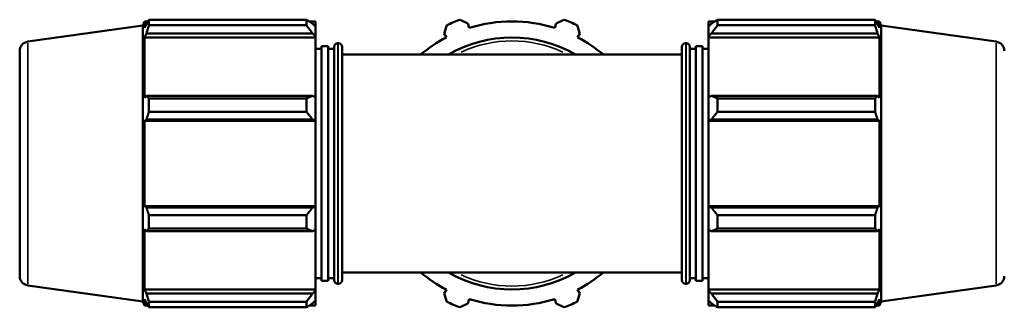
# Model space of a CAD drawing. Header units: millimetres. Extents: x -9 to 1504, y -578 to 1101.
# Tile 7 of 8: x 304 to 887, y 729 to 899. Entities that reach past the tile are written whole.
import ezdxf

# ---------------------------------------------------------------- set-up
doc = ezdxf.new("R2010")
doc.units = ezdxf.units.MM
doc.layers.add('Visible (ANSI)', color=7, linetype='Continuous', lineweight=50)
doc.layers.add('Visible Narrow (ANSI)', color=7, linetype='Continuous', lineweight=35)

msp = doc.modelspace()

# ---------------------------------------------------------------- linework, layer by layer
at = {"layer": 'Visible (ANSI)'}
for p, q in [((377.031, 896.103), (378.003, 898.509)), ((378.003, 898.509), (378.003, 894.613)), ((379.925, 898.509), (378.003, 898.509)), ((380.563, 899.498), (473.801, 899.498)), ((380.563, 899.498), (380.563, 896.225)), ((473.801, 896.225), (473.801, 899.498)), ((479.231, 898.509), (475.379, 898.509)), ((479.231, 895.477), (479.231, 898.509)), ((564.887, 899.498), (569.406, 897.203)), ((621.657, 897.203), (626.175, 899.498)), ((711.831, 898.509), (711.831, 895.477)), ((711.831, 898.509), (715.684, 898.509)), ((717.261, 899.498), (717.261, 896.225)), ((717.261, 899.498), (810.5, 899.498)), ((810.5, 896.225), (810.5, 899.498)), ((811.137, 898.509), (813.059, 898.509)), ((813.059, 894.613), (813.059, 898.509)), ((814.031, 896.103), (813.059, 898.509)), ((308.766, 886.509), (377.031, 896.103)), ((377.031, 896.103), (377.031, 732.584)), ((379.1, 897.203), (378.003, 894.613)), ((473.801, 896.225), (380.563, 896.225)), ((479.231, 895.477), (477.421, 897.203)), ((479.231, 895.477), (479.231, 889.802)), ((555.414, 891.407), (556.987, 896.225)), ((570.222, 894.613), (569.406, 897.203)), ((621.657, 897.203), (620.84, 894.613)), ((634.076, 896.225), (635.648, 891.407)), ((713.641, 897.203), (711.831, 895.477)), ((711.831, 889.802), (711.831, 895.477)), ((810.5, 896.225), (717.261, 896.225)), ((813.059, 894.613), (811.962, 897.203)), ((814.031, 732.584), (814.031, 896.103)), ((882.297, 886.509), (814.031, 896.103)), ((378.003, 888.999), (379.1, 891.407)), ((378.003, 888.999), (378.003, 853.207)), ((479.231, 888.999), (378.003, 888.999)), ((379.1, 891.407), (477.421, 891.407)), ((477.421, 891.407), (479.231, 889.802)), ((479.231, 889.802), (479.231, 888.999)), ((479.231, 853.625), (479.231, 888.999)), ((555.414, 891.407), (556.668, 888.999)), ((634.394, 888.999), (635.648, 891.407)), ((711.831, 889.802), (713.641, 891.407)), ((711.831, 888.999), (711.831, 889.802)), ((711.831, 888.999), (711.831, 853.625)), ((711.831, 888.999), (813.059, 888.999)), ((713.641, 891.407), (811.962, 891.407)), ((811.962, 891.407), (813.059, 888.999)), ((813.059, 853.207), (813.059, 888.999)), ((304.031, 747.625), (304.031, 881.063)), ((482.756, 882.219), (479.231, 882.219)), ((482.756, 883.916), (482.756, 744.772)), ((486.673, 883.916), (482.756, 883.916)), ((486.673, 883.916), (486.673, 744.772)), ((490.198, 882.219), (486.673, 882.219)), ((490.198, 745.275), (490.198, 883.413)), ((492.698, 885.613), (492.398, 885.613)), ((494.898, 883.413), (494.898, 745.275)), ((696.165, 745.275), (696.165, 883.413)), ((698.365, 885.613), (698.665, 885.613)), ((700.865, 883.413), (700.865, 745.275)), ((700.865, 882.219), (704.39, 882.219)), ((704.39, 744.772), (704.39, 883.916)), ((704.39, 883.916), (708.306, 883.916)), ((708.306, 744.772), (708.306, 883.916)), ((708.306, 882.219), (711.831, 882.219)), ((696.165, 878.825), (494.898, 878.825)), ((379.1, 854.461), (378.003, 853.207)), ((477.421, 854.461), (379.1, 854.461)), ((380.563, 852.888), (473.801, 852.888)), ((380.563, 852.888), (380.563, 844.988)), ((473.801, 844.988), (473.801, 852.888)), ((479.231, 853.625), (477.421, 854.461)), ((479.231, 853.625), (479.231, 839.925)), ((713.641, 854.461), (711.831, 853.625)), ((711.831, 839.925), (711.831, 853.625)), ((811.962, 854.461), (713.641, 854.461)), ((717.261, 852.888), (717.261, 844.988)), ((717.261, 852.888), (810.5, 852.888)), ((810.5, 844.988), (810.5, 852.888)), ((813.059, 853.207), (811.962, 854.461)), ((378.003, 839.653), (379.1, 840.469)), ((378.003, 839.653), (378.003, 789.035)), ((479.231, 839.653), (378.003, 839.653)), ((379.1, 840.469), (477.421, 840.469)), ((473.801, 844.988), (380.563, 844.988)), ((477.421, 840.469), (479.231, 839.925)), ((479.231, 839.925), (479.231, 839.653)), ((479.231, 789.035), (479.231, 839.653)), ((711.831, 839.925), (713.641, 840.469)), ((711.831, 839.653), (711.831, 839.925)), ((711.831, 839.653), (711.831, 789.035)), ((711.831, 839.653), (813.059, 839.653)), ((713.641, 840.469), (811.962, 840.469)), ((810.5, 844.988), (717.261, 844.988)), ((811.962, 840.469), (813.059, 839.653)), ((813.059, 789.035), (813.059, 839.653)), ((379.1, 788.219), (378.003, 789.035)), ((479.231, 789.035), (378.003, 789.035)), ((477.421, 788.219), (379.1, 788.219)), ((479.231, 788.763), (477.421, 788.219)), ((479.231, 789.035), (479.231, 788.763)), ((479.231, 788.763), (479.231, 775.063)), ((711.831, 788.763), (711.831, 789.035)), ((711.831, 789.035), (813.059, 789.035)), ((711.831, 775.063), (711.831, 788.763)), ((713.641, 788.219), (711.831, 788.763)), ((811.962, 788.219), (713.641, 788.219)), ((813.059, 789.035), (811.962, 788.219)), ((380.563, 783.7), (473.801, 783.7)), ((380.563, 783.7), (380.563, 775.799)), ((473.801, 775.799), (473.801, 783.7)), ((717.261, 783.7), (717.261, 775.799)), ((717.261, 783.7), (810.5, 783.7)), ((810.5, 775.799), (810.5, 783.7)), ((378.003, 775.481), (378.003, 739.689)), ((378.003, 775.481), (379.1, 774.227)), ((473.801, 775.799), (380.563, 775.799)), ((810.5, 775.799), (717.261, 775.799)), ((811.962, 774.227), (813.059, 775.481)), ((813.059, 739.689), (813.059, 775.481)), ((379.1, 774.227), (477.421, 774.227)), ((477.421, 774.227), (479.231, 775.063)), ((479.231, 739.689), (479.231, 775.063)), ((711.831, 775.063), (713.641, 774.227)), ((711.831, 775.063), (711.831, 739.689)), ((713.641, 774.227), (811.962, 774.227)), ((482.756, 746.469), (479.231, 746.469)), ((490.198, 746.469), (486.673, 746.469)), ((696.165, 749.863), (494.898, 749.863)), ((700.865, 746.469), (704.39, 746.469)), ((708.306, 746.469), (711.831, 746.469)), ((308.766, 742.178), (377.031, 732.584)), ((486.673, 744.772), (482.756, 744.772)), ((492.698, 743.075), (492.398, 743.075)), ((698.365, 743.075), (698.665, 743.075)), ((704.39, 744.772), (708.306, 744.772)), ((882.297, 742.178), (814.031, 732.584)), ((379.1, 737.28), (378.003, 739.689)), ((479.231, 739.689), (378.003, 739.689)), ((477.421, 737.28), (379.1, 737.28)), ((479.231, 738.886), (477.421, 737.28)), ((479.231, 739.689), (479.231, 738.886)), ((479.231, 738.886), (479.231, 733.211)), ((556.668, 739.689), (555.414, 737.28)), ((556.987, 732.462), (555.414, 737.28)), ((635.648, 737.28), (634.076, 732.462)), ((635.648, 737.28), (634.394, 739.689)), ((711.831, 738.886), (711.831, 739.689)), ((711.831, 739.689), (813.059, 739.689)), ((711.831, 733.211), (711.831, 738.886)), ((713.641, 737.28), (711.831, 738.886)), ((811.962, 737.28), (713.641, 737.28)), ((813.059, 739.689), (811.962, 737.28)), ((377.031, 732.584), (378.003, 730.179)), ((378.003, 734.074), (378.003, 730.179)), ((378.003, 734.074), (379.1, 731.485)), ((379.925, 730.179), (378.003, 730.179)), ((380.563, 732.462), (473.801, 732.462)), ((380.563, 732.462), (380.563, 729.19)), ((473.801, 729.19), (380.563, 729.19)), ((473.801, 729.19), (473.801, 732.462)), ((479.231, 730.179), (475.379, 730.179)), ((477.421, 731.485), (479.231, 733.211)), ((479.231, 730.179), (479.231, 733.211)), ((569.406, 731.485), (564.887, 729.19)), ((569.406, 731.485), (570.222, 734.074)), ((620.84, 734.074), (621.657, 731.485)), ((626.175, 729.19), (621.657, 731.485)), ((711.831, 733.211), (713.641, 731.485)), ((711.831, 733.211), (711.831, 730.179)), ((711.831, 730.179), (715.684, 730.179)), ((717.261, 732.462), (717.261, 729.19)), ((717.261, 732.462), (810.5, 732.462)), ((810.5, 729.19), (717.261, 729.19)), ((810.5, 729.19), (810.5, 732.462)), ((811.137, 730.179), (813.059, 730.179)), ((811.962, 731.485), (813.059, 734.074)), ((813.059, 730.179), (813.059, 734.074)), ((814.031, 732.584), (813.059, 730.179))]:
    msp.add_line(p, q, dxfattribs=at)
for centre, radius, start, end in [((595.531, 814.344), 90.5, 109.791984, 115.208016), ((595.531, 814.344), 84.165, 72.5, 107.5), ((595.531, 814.344), 90.5, 64.791984, 70.208016), ((309.531, 881.063), 5.5, 98, 180), ((595.531, 814.344), 84.165, 117.5, 129.992459), ((595.531, 814.344), 74.662, 59.727359, 120.272641), ((595.531, 814.344), 84.165, 50.007541, 62.5), ((881.531, 881.063), 5.5, 0, 82), ((492.398, 883.413), 2.2, 90, 180), ((492.698, 883.413), 2.2, 0, 90), ((698.365, 883.413), 2.2, 90, 180), ((698.665, 883.413), 2.2, 0, 90), ((309.531, 747.625), 5.5, 180, 262), ((595.531, 814.344), 84.165, 230.007541, 242.5), ((595.531, 814.344), 74.662, 239.727359, 300.272641), ((595.531, 814.344), 84.165, 297.5, 309.992459), ((881.531, 747.625), 5.5, 278, 0), ((492.398, 745.275), 2.2, 180, 270), ((492.698, 745.275), 2.2, 270, 0), ((698.365, 745.275), 2.2, 180, 270), ((698.665, 745.275), 2.2, 270, 0), ((595.531, 814.344), 90.5, 244.791984, 250.208016), ((595.531, 814.344), 84.165, 252.5, 287.5), ((595.531, 814.344), 90.5, 289.791984, 295.208016)]:
    msp.add_arc(centre, radius, start, end, dxfattribs=at)
for points, weights in [([(379.1, 897.203), (379.802, 898.327), (380.563, 899.498)], [1.00128438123, 1.00105066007, 1]), ([(477.421, 897.203), (475.684, 898.327), (473.801, 899.498)], [1.00668145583, 1.01280676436, 1.01813753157]), ([(717.261, 899.498), (715.379, 898.327), (713.641, 897.203)], [1.01813753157, 1.01280676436, 1.00668145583]), ([(810.5, 899.498), (811.26, 898.327), (811.962, 897.203)], [1, 1.00105066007, 1.00128438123]), ([(380.563, 896.225), (379.802, 893.767), (379.1, 891.407)], [1, 1.00105066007, 1.00128438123]), ([(473.801, 896.225), (475.684, 893.767), (477.421, 891.407)], [1.01813753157, 1.01280676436, 1.00668145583]), ([(713.641, 891.407), (715.379, 893.767), (717.261, 896.225)], [1.00668145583, 1.01280676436, 1.01813753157]), ([(811.962, 891.407), (811.26, 893.767), (810.5, 896.225)], [1.00128438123, 1.00105066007, 1]), ([(379.1, 854.461), (379.802, 853.691), (380.563, 852.888)], [1.00128438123, 1.00105066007, 1]), ([(477.421, 854.461), (475.684, 853.691), (473.801, 852.888)], [1.00668145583, 1.01280676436, 1.01813753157]), ([(717.261, 852.888), (715.379, 853.691), (713.641, 854.461)], [1.01813753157, 1.01280676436, 1.00668145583]), ([(810.5, 852.888), (811.26, 853.691), (811.962, 854.461)], [1, 1.00105066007, 1.00128438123]), ([(380.563, 844.988), (379.802, 842.682), (379.1, 840.469)], [1, 1.00105066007, 1.00128438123]), ([(473.801, 844.988), (475.684, 842.682), (477.421, 840.469)], [1.01813753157, 1.01280676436, 1.00668145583]), ([(713.641, 840.469), (715.379, 842.682), (717.261, 844.988)], [1.00668145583, 1.01280676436, 1.01813753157]), ([(811.962, 840.469), (811.26, 842.682), (810.5, 844.988)], [1.00128438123, 1.00105066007, 1]), ([(379.1, 788.219), (379.802, 786.005), (380.563, 783.7)], [1.00128438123, 1.00105066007, 1]), ([(477.421, 788.219), (475.684, 786.005), (473.801, 783.7)], [1.00668145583, 1.01280676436, 1.01813753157]), ([(717.261, 783.7), (715.379, 786.005), (713.641, 788.219)], [1.01813753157, 1.01280676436, 1.00668145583]), ([(810.5, 783.7), (811.26, 786.005), (811.962, 788.219)], [1, 1.00105066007, 1.00128438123]), ([(380.563, 775.799), (379.802, 774.997), (379.1, 774.227)], [1, 1.00105066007, 1.00128438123]), ([(473.801, 775.799), (475.684, 774.997), (477.421, 774.227)], [1.01813753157, 1.01280676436, 1.00668145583]), ([(713.641, 774.227), (715.379, 774.997), (717.261, 775.799)], [1.00668145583, 1.01280676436, 1.01813753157]), ([(811.962, 774.227), (811.26, 774.997), (810.5, 775.799)], [1.00128438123, 1.00105066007, 1]), ([(379.1, 737.28), (379.802, 734.921), (380.563, 732.462)], [1.00128438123, 1.00105066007, 1]), ([(477.421, 737.28), (475.684, 734.921), (473.801, 732.462)], [1.00668145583, 1.01280676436, 1.01813753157]), ([(717.261, 732.462), (715.379, 734.921), (713.641, 737.28)], [1.01813753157, 1.01280676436, 1.00668145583]), ([(810.5, 732.462), (811.26, 734.921), (811.962, 737.28)], [1, 1.00105066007, 1.00128438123]), ([(380.563, 729.19), (379.802, 730.361), (379.1, 731.485)], [1, 1.00105066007, 1.00128438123]), ([(473.801, 729.19), (475.684, 730.361), (477.421, 731.485)], [1.01813753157, 1.01280676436, 1.00668145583]), ([(713.641, 731.485), (715.379, 730.361), (717.261, 729.19)], [1.00668145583, 1.01280676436, 1.01813753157]), ([(811.962, 731.485), (811.26, 730.361), (810.5, 729.19)], [1.00128438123, 1.00105066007, 1])]:
    msp.add_rational_spline(points, weights, degree=2, dxfattribs=at)
at = {"layer": 'Visible Narrow (ANSI)'}
for p, q in [((308.766, 885.621), (308.766, 743.067)), ((492.398, 884.735), (492.398, 743.953)), ((492.698, 743.953), (492.698, 884.735)), ((698.365, 884.735), (698.365, 743.953)), ((698.665, 743.953), (698.665, 884.735)), ((882.297, 743.067), (882.297, 885.621))]:
    msp.add_line(p, q, dxfattribs=at)
for start, end in [(65.446408, 114.553592), (245.446408, 294.553592)]:
    msp.add_arc((595.531, 814.344), 72.552, start, end, dxfattribs=at)

doc.saveas('drawing.dxf')
